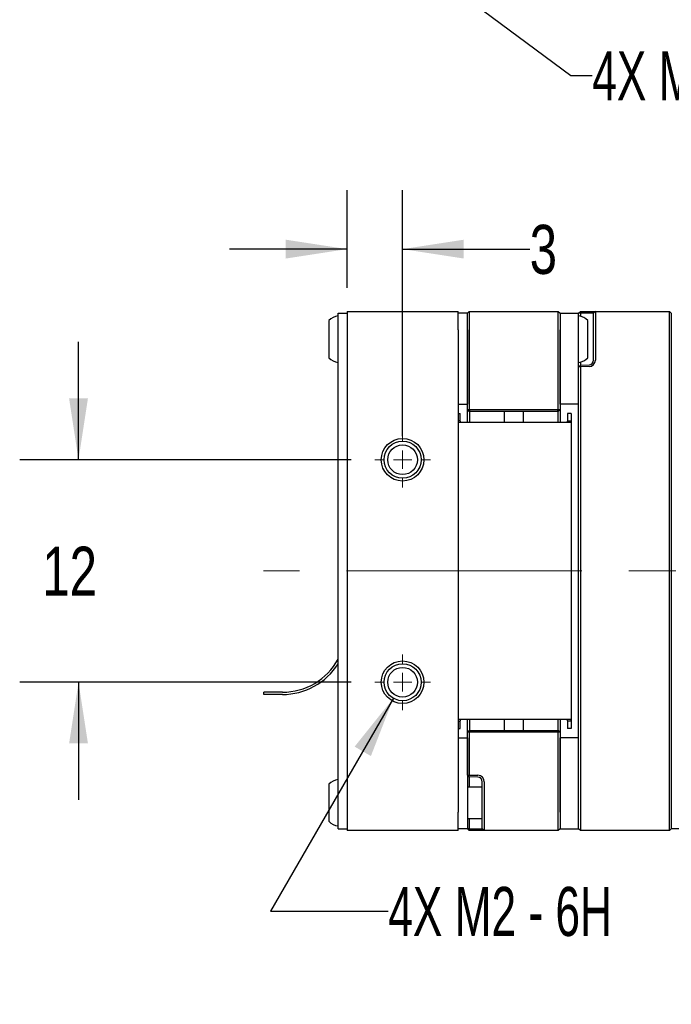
# Paper-space layout 'IX body' of a CAD drawing. Header units: millimetres. Extents: x 5 to 274, y 4 to 211.
# Tile 7 of 21: x 97 to 133, y 89 to 142. Entities that reach past the tile are written whole.
import ezdxf

# ---------------------------------------------------------------- set-up
doc = ezdxf.new("R2010")
doc.units = ezdxf.units.MM
doc.linetypes.add('CENTERX2', pattern=[20.32, 12.7, -2.54, 2.54, -2.54])
doc.layers.add('DIMENSIONS', color=8, linetype='Continuous')
doc.styles.add('SLDTEXTSTYLE0', font='TXT', dxfattribs={"width": 0.75})
doc.styles.add('SLDTEXTSTYLE3', font='TXT', dxfattribs={"width": 0.675})
doc.dimstyles.new('SLDDIMSTYLE8', dxfattribs={"dimtxt": 2.645833, "dimasz": 3.302, "dimexe": 0, "dimexo": 0.0625, "dimgap": 0.661458, "dimtad": 0, "dimtih": 1, "dimtoh": 1, "dimdec": 0, "dimrnd": 1e-09, "dimzin": 12, "dimdsep": 46, "dimtxsty": 'SLDTEXTSTYLE0', "dimsah": 1, "dimcen": 0.09, "dimadec": 0, "dimazin": 3, "dimtfac": 1, "dimtdec": 0, "dimtmove": 0, "dimatfit": 0, "dimfxl": 0, "dimfrac": 2, "dimtolj": 1, "dimtzin": 12, "dimarcsym": 0})
doc.dimstyles.new('SLDDIMSTYLE9', dxfattribs={"dimtxt": 2.645833, "dimasz": 3.302, "dimexe": 0, "dimexo": 0.0625, "dimgap": 0.661458, "dimtad": 0, "dimtih": 1, "dimtoh": 1, "dimdec": 6, "dimrnd": 1e-09, "dimzin": 12, "dimdsep": 46, "dimtxsty": 'SLDTEXTSTYLE0', "dimsah": 1, "dimcen": 0, "dimadec": 0, "dimazin": 3, "dimtfac": 1, "dimtofl": 0, "dimtmove": 0, "dimatfit": 3, "dimfxl": 0, "dimfrac": 2, "dimtolj": 1, "dimtzin": 12, "dimarcsym": 0})

# ---------------------------------------------------------------- blocks, each defined once
blk = doc.blocks.new('_D_40')
at = {"layer": 'DIMENSIONS'}
for p, q in [((115.049, 127.742), (115.049, 133.003)), ((118.049, 119.742), (118.049, 133.003)), ((115.049, 129.828), (108.699, 129.828)), ((118.049, 129.828), (124.907, 129.828))]:
    blk.add_line(p, q, dxfattribs=at)
for points in [[(115.049, 129.828), (111.747, 130.336), (111.747, 129.32)], [(118.049, 129.828), (121.351, 129.32), (121.351, 130.336)]]:
    blk.add_solid(points, dxfattribs=at)
at = {"layer": 'DIMENSIONS', "insert": (124.907, 131.136), "char_height": 2.646, "attachment_point": 1, "style": 'SLDTEXTSTYLE0'}
blk.add_mtext('3', dxfattribs=at)
blk = doc.blocks.new('_D_41')
at = {"layer": 'DIMENSIONS'}
for p, q in [((100.56, 118.472), (100.56, 124.822)), ((115.279, 118.472), (97.385, 118.472)), ((115.279, 106.472), (97.385, 106.472)), ((100.56, 106.472), (100.56, 100.122))]:
    blk.add_line(p, q, dxfattribs=at)
for points in [[(100.56, 118.472), (101.068, 121.774), (100.052, 121.774)], [(100.56, 106.472), (100.052, 103.17), (101.068, 103.17)]]:
    blk.add_solid(points, dxfattribs=at)
at = {"layer": 'DIMENSIONS', "insert": (98.605, 113.781), "char_height": 2.6458, "attachment_point": 1, "style": 'SLDTEXTSTYLE0'}
blk.add_mtext('12', dxfattribs=at)
blk = doc.blocks.new('SW_SYMBOL_HOLE_DEPTH')
at = {"layer": 'DIMENSIONS', "color": 0}
for p, q in [((0, 875), (800, 875)), ((400, 875), (400, 75)), ((100, 555), (400, 75)), ((700, 555), (400, 75))]:
    blk.add_line(p, q, dxfattribs=at)
blk = doc.blocks.new('_D_42')
at = {"layer": 'DIMENSIONS'}
for p, q in [((117.549, 105.606), (110.921, 94.125)), ((110.921, 94.125), (117.271, 94.125))]:
    blk.add_line(p, q, dxfattribs=at)
blk.add_solid([(117.549, 105.606), (115.458, 103), (116.338, 102.492)], dxfattribs=at)
at = {"layer": 'DIMENSIONS', "xscale": 0.003379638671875, "yscale": 0.003379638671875, "zscale": 0.003379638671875}
blk.add_blockref('SW_SYMBOL_HOLE_DEPTH', (136.007, 92.39), dxfattribs=at)
at = {"layer": 'DIMENSIONS', "attachment_point": 1}
for s, insert, char_height, style in [('4X M2 - 6H', (117.271, 95.434), 2.6458, 'SLDTEXTSTYLE3'), ('3', (140.783, 95.434), 2.646, 'SLDTEXTSTYLE0'), ('MIN', (143.713, 95.434), 2.6458, 'SLDTEXTSTYLE0')]:
    blk.add_mtext(s, dxfattribs=dict(at, insert=insert, char_height=char_height, style=style))
blk = doc.blocks.new('SW_CENTERMARKSYMBOL_30')
at = {"color": 0, "linetype": 'Continuous', "lineweight": 18}
for p, q in [((0, 1), (0, 1.5)), ((-1, 0), (-1.5, 0)), ((0, 0), (-0.5, 0)), ((0, 0), (0, 0.5)), ((0, 0), (0, -0.5)), ((0, 0), (0.5, 0)), ((1, 0), (1.5, 0)), ((0, -1), (0, -1.5))]:
    blk.add_line(p, q, dxfattribs=at)
blk = doc.blocks.new('SW_CENTERMARKSYMBOL_31')
at = {"color": 0, "linetype": 'Continuous', "lineweight": 18}
for p, q in [((0, 1), (0, 1.5)), ((-1, 0), (-1.5, 0)), ((0, 0), (-0.5, 0)), ((0, 0), (0, 0.5)), ((0, 0), (0, -0.5)), ((0, 0), (0.5, 0)), ((1, 0), (1.5, 0)), ((0, -1), (0, -1.5))]:
    blk.add_line(p, q, dxfattribs=at)
blk = doc.blocks.new('_D_48')
at = {"layer": 'DIMENSIONS'}
for p, q in [((119.254, 145.023), (127.125, 139.192)), ((127.125, 139.192), (128.281, 139.192))]:
    blk.add_line(p, q, dxfattribs=at)
blk.add_solid([(119.254, 145.023), (121.605, 142.65), (122.21, 143.466)], dxfattribs=at)
at = {"layer": 'DIMENSIONS', "xscale": 0.003379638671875, "yscale": 0.003379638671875, "zscale": 0.003379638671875}
blk.add_blockref('SW_SYMBOL_HOLE_DEPTH', (147.018, 137.457), dxfattribs=at)
at = {"layer": 'DIMENSIONS', "attachment_point": 1}
for s, insert, char_height, style in [('4X M3 - 6H', (128.281, 140.501), 2.6458, 'SLDTEXTSTYLE3'), ('3', (151.794, 140.501), 2.646, 'SLDTEXTSTYLE0'), ('MIN', (154.724, 140.501), 2.6458, 'SLDTEXTSTYLE0')]:
    blk.add_mtext(s, dxfattribs=dict(at, insert=insert, char_height=char_height, style=style))

psp = doc.layouts.new('IX body')

# ---------------------------------------------------------------- linework, layer by layer
at = {"color": 7, "linetype": 'Continuous', "lineweight": 25}
for p, q in [((114.5701738, 125.3718718), (114.5701738, 126.3718718)), ((114.5701738, 126.3718718), (115.0491738, 126.3718718)), ((115.0491738, 126.4718718), (115.0491738, 125.4718718)), ((115.0491738, 126.4718718), (117.3617875, 126.4718718)), ((118.7365602, 126.4718718), (121.0491738, 126.4718718)), ((121.0491738, 125.4718718), (121.0491738, 126.4718718)), ((121.5491738, 126.3718718), (121.0491738, 126.3718718)), ((121.5491738, 126.3718718), (121.6491738, 126.4718718)), ((121.5491738, 125.4718718), (121.5491738, 126.3718718)), ((121.6491738, 126.4718718), (121.6491738, 125.4718718)), ((121.6491738, 126.4718718), (126.4491738, 126.4718718)), ((126.4491738, 125.4718718), (126.4491738, 126.4718718)), ((126.4491738, 126.4718718), (126.5491738, 126.3718718)), ((126.5491738, 126.3718718), (126.5491738, 125.4718718)), ((126.5491738, 126.3718718), (127.5491738, 126.3718718)), ((127.5491738, 126.3718718), (127.6491738, 126.4718718)), ((127.6491129, 126.3718718), (127.5491738, 126.3718718)), ((127.5491738, 125.4718718), (127.5491738, 126.3718718)), ((127.6491129, 126.3718718), (127.6491738, 126.4718718)), ((127.6491129, 126.3718718), (127.6491129, 126.2068513)), ((128.1078987, 126.3718718), (127.6491129, 126.3718718)), ((127.6491738, 126.4718718), (128.1113886, 126.4718718)), ((128.3491738, 126.3718718), (128.1078987, 126.3718718)), ((128.1113886, 126.4718718), (128.4491738, 126.4718718)), ((128.4491738, 126.4718718), (128.3491738, 126.3718718)), ((128.3491738, 125.4718718), (128.3491738, 126.3718718)), ((128.4491738, 126.4718718), (128.4491738, 125.4718718)), ((128.4491738, 126.4718718), (132.4491738, 126.4718718)), ((132.4491738, 125.4718718), (132.4491738, 126.4718718)), ((132.4491738, 126.4718718), (132.5491738, 126.3718718)), ((132.5491738, 126.3718718), (132.5491738, 125.4718718)), ((114.0701738, 125.9718718), (114.0701738, 125.3076445)), ((128.0491738, 123.9718718), (128.0491738, 125.9718718)), ((114.0701738, 125.3076445), (114.0701738, 123.9718718)), ((114.5701738, 99.5718718), (114.5701738, 125.3718718)), ((115.0491738, 125.4718718), (115.0491738, 99.4718718)), ((121.0491738, 125.4718718), (121.0491738, 99.4718718)), ((121.5491738, 121.1718718), (121.5491738, 125.4718718)), ((121.5491738, 125.4718718), (121.5491738, 121.4718718)), ((121.6491738, 125.4718718), (121.6491738, 121.1718718)), ((126.4491738, 121.1718718), (126.4491738, 125.4718718)), ((126.5491738, 125.4718718), (126.5491738, 121.1718718)), ((126.5491738, 121.4718718), (126.5491738, 125.4718718)), ((127.5491738, 121.4718718), (127.5491738, 125.4718718)), ((128.3491738, 123.8412306), (128.3491738, 125.4718718)), ((128.4491738, 125.4718718), (128.4491738, 123.8412306)), ((132.4491738, 99.4718718), (132.4491738, 125.4718718)), ((132.5491738, 125.4718718), (132.5491738, 99.4718718)), ((127.6491129, 123.7368923), (127.6491129, 123.5753618)), ((127.6491129, 123.5753618), (127.5491738, 123.4681902)), ((127.6491738, 123.4753029), (127.5491738, 123.4681902)), ((127.5491738, 99.4718718), (127.5491738, 123.4681902)), ((127.6491129, 123.5753618), (128.1078987, 123.5913829)), ((127.6491738, 123.4753029), (127.6491129, 123.5753618)), ((128.1113886, 123.4914438), (127.6491738, 123.4753029)), ((127.6491738, 123.4753029), (127.6491738, 99.4718718)), ((121.0491738, 121.4718718), (121.5491738, 121.4718718)), ((121.6491738, 121.0718718), (121.5491738, 121.1718718)), ((121.5491738, 121.1718718), (121.6491738, 121.1718718)), ((121.5491738, 120.9718718), (121.5491738, 121.1718718)), ((121.6905952, 121.0718718), (121.6491738, 121.1718718)), ((121.6491738, 121.1718718), (126.4491738, 121.1718718)), ((121.6905952, 121.0718718), (121.6491738, 121.0718718)), ((121.6500542, 121.0718718), (121.6500542, 120.4718718)), ((126.4077525, 121.0718718), (121.6905952, 121.0718718)), ((123.5491738, 120.4718718), (123.5491738, 121.0718718)), ((124.5491738, 121.0718718), (124.5491738, 120.4718718)), ((126.4077525, 121.0718718), (126.4491738, 121.1718718)), ((126.4491738, 121.0718718), (126.4077525, 121.0718718)), ((126.4482935, 120.4718718), (126.4482935, 121.0718718)), ((126.4491738, 121.1718718), (126.5491738, 121.1718718)), ((126.4491738, 121.0718718), (126.5491738, 121.1718718)), ((127.5491738, 121.4718718), (126.5491738, 121.4718718)), ((126.5491738, 121.1718718), (126.5491738, 120.9718718)), ((121.0491738, 120.9718718), (121.1491738, 120.9718718)), ((121.1491738, 120.574045), (121.0491738, 120.574045)), ((121.1491738, 120.574045), (121.1491738, 120.9718718)), ((121.1868415, 120.4718718), (121.1491738, 120.574045)), ((121.5491738, 120.4718718), (121.5491738, 120.9718718)), ((126.5491738, 120.9718718), (126.5491738, 120.4718718)), ((126.9491738, 120.574045), (126.9115062, 120.4718718)), ((127.1491738, 120.9718718), (126.9491738, 120.9718718)), ((126.9491738, 120.9718718), (126.9491738, 120.574045)), ((126.9491738, 120.574045), (127.1491738, 120.574045)), ((127.1491738, 120.574045), (127.1039726, 120.4718718)), ((127.1491738, 120.9718718), (127.1491738, 120.574045)), ((127.1491738, 120.574045), (127.1491738, 104.3696986)), ((122.1491738, 120.4718718), (121.0491738, 120.4718718)), ((125.9491738, 120.4718718), (122.1491738, 120.4718718)), ((127.1039726, 120.4718718), (125.9491738, 120.4718718)), ((111.5596738, 105.9333718), (110.5596738, 105.9333718)), ((110.5596738, 105.8103718), (110.5596738, 105.9333718)), ((111.5596738, 105.8103718), (110.5596738, 105.8103718)), ((121.0491738, 104.4718718), (122.1491738, 104.4718718)), ((121.0491738, 104.3696986), (121.1491738, 104.3696986)), ((121.1491738, 104.3696986), (121.1868415, 104.4718718)), ((121.1491738, 103.9718718), (121.1491738, 104.3696986)), ((121.5491738, 103.9718718), (121.5491738, 104.4718718)), ((121.6500542, 104.4718718), (121.6500542, 103.8718718)), ((122.1491738, 104.4718718), (125.9491738, 104.4718718)), ((123.5491738, 103.8718718), (123.5491738, 104.4718718)), ((124.5491738, 104.4718718), (124.5491738, 103.8718718)), ((125.9491738, 104.4718718), (127.1039726, 104.4718718)), ((126.4482935, 103.8718718), (126.4482935, 104.4718718)), ((126.5491738, 104.4718718), (126.5491738, 103.9718718)), ((126.9115062, 104.4718718), (126.9491738, 104.3696986)), ((127.1491738, 104.3696986), (126.9491738, 104.3696986)), ((126.9491738, 104.3696986), (126.9491738, 103.9718718)), ((127.1039726, 104.4718718), (127.1491738, 104.3696986)), ((127.1491738, 104.3696986), (127.1491738, 103.9718718)), ((121.0491738, 103.9718718), (121.1491738, 103.9718718)), ((121.5491738, 103.7718718), (121.5491738, 103.9718718)), ((121.5491738, 103.7718718), (121.6491738, 103.8718718)), ((121.5491738, 101.4755534), (121.5491738, 103.7718718)), ((121.6491738, 103.7718718), (121.5491738, 103.7718718)), ((121.6491738, 103.7718718), (121.6905952, 103.8718718)), ((121.6491738, 103.8718718), (121.6905952, 103.8718718)), ((121.6491738, 103.7718718), (121.6491738, 101.4684407)), ((126.4491738, 103.7718718), (121.6491738, 103.7718718)), ((121.6905952, 103.8718718), (126.4077525, 103.8718718)), ((126.4491738, 103.7718718), (126.4077525, 103.8718718)), ((126.4077525, 103.8718718), (126.4491738, 103.8718718)), ((126.5491738, 103.7718718), (126.4491738, 103.8718718)), ((126.4491738, 99.4718718), (126.4491738, 103.7718718)), ((126.5491738, 103.7718718), (126.4491738, 103.7718718)), ((126.5491738, 103.9718718), (126.5491738, 103.7718718)), ((126.5491738, 103.7718718), (126.5491738, 99.4718718)), ((127.1491738, 103.9718718), (126.9491738, 103.9718718)), ((121.0491738, 103.4718718), (121.5491738, 103.4718718)), ((121.5491738, 103.4718718), (121.5491738, 99.4718718)), ((127.5491738, 103.4718718), (126.5491738, 103.4718718)), ((126.5491738, 99.4718718), (126.5491738, 103.4718718)), ((127.5491738, 99.4718718), (127.5491738, 103.4718718)), ((121.5491738, 101.4755534), (121.6491738, 101.4684407)), ((121.6491129, 101.3683819), (121.5491738, 101.4755534)), ((121.6491129, 101.3683819), (121.6491738, 101.4684407)), ((121.6491738, 101.4684407), (122.1113886, 101.4522998)), ((114.0701738, 100.9718718), (114.0701738, 100.8911622)), ((114.0701738, 100.8911622), (114.0701738, 98.9718718)), ((122.1078987, 101.3523607), (121.6491129, 101.3683819)), ((121.6491129, 101.3683819), (121.6491129, 100.8218718)), ((122.3491738, 99.4718718), (122.3491738, 101.102513)), ((122.4491738, 101.102513), (122.4491738, 99.4718718)), ((122.3491738, 100.8218718), (121.5491738, 100.8218718)), ((114.5701738, 98.5718718), (114.5701738, 99.5718718)), ((115.0491738, 99.4718718), (115.0491738, 98.4718718)), ((121.0491738, 98.4718718), (121.0491738, 99.4718718)), ((121.5491738, 99.4718718), (121.5491738, 98.5718718)), ((122.3491738, 98.5718718), (122.3491738, 99.4718718)), ((122.4491738, 99.4718718), (122.4491738, 98.4718718)), ((126.4491738, 98.4718718), (126.4491738, 99.4718718)), ((126.5491738, 99.4718718), (126.5491738, 98.5718718)), ((127.5491738, 98.5718718), (127.5491738, 99.4718718)), ((127.6491738, 99.4718718), (127.6491738, 98.4718718)), ((132.4491738, 98.4718718), (132.4491738, 99.4718718)), ((132.5491738, 99.4718718), (132.5491738, 98.5718718)), ((121.5491738, 99.1218718), (122.3491738, 99.1218718)), ((121.6491129, 99.1218718), (121.6491129, 98.5718718)), ((114.5701738, 98.5718718), (115.0491738, 98.5718718)), ((117.3617875, 98.4718718), (115.0491738, 98.4718718)), ((121.0491738, 98.4718718), (118.7365602, 98.4718718)), ((121.5491738, 98.5718718), (121.0491738, 98.5718718)), ((121.6491129, 98.5718718), (121.5491738, 98.5718718)), ((121.6491738, 98.4718718), (121.5491738, 98.5718718)), ((121.6491129, 98.5718718), (122.1078987, 98.5718718)), ((121.6491738, 98.4718718), (121.6491129, 98.5718718)), ((122.1113886, 98.4718718), (121.6491738, 98.4718718)), ((122.1078987, 98.5718718), (122.3491738, 98.5718718)), ((122.4491738, 98.4718718), (122.1113886, 98.4718718)), ((122.4491738, 98.4718718), (122.3491738, 98.5718718)), ((126.4491738, 98.4718718), (122.4491738, 98.4718718)), ((126.5491738, 98.5718718), (126.4491738, 98.4718718)), ((126.5491738, 98.5718718), (127.5491738, 98.5718718)), ((127.6491738, 98.4718718), (127.5491738, 98.5718718)), ((132.4491738, 98.4718718), (127.6491738, 98.4718718)), ((132.5491738, 98.5718718), (132.4491738, 98.4718718)), ((133.5491738, 98.5718718), (132.5491738, 98.5718718))]:
    psp.add_line(p, q, dxfattribs=at)
at = {"color": 7, "linetype": 'CENTERX2', "lineweight": 18}
psp.add_line((148.0413837, 112.4718718), (110.542867, 112.4718718), dxfattribs=at)
at = {"color": 7, "linetype": 'Continuous', "lineweight": 25}
for centre, radius in [((118.0491738, 118.4718718), 1.15), ((118.0491738, 118.4718718), 1), ((118.0491738, 118.4718718), 0.8), ((118.0491738, 106.4718718), 1.15), ((118.0491738, 106.4718718), 1), ((118.0491738, 106.4718718), 0.8)]:
    psp.add_circle(centre, radius, dxfattribs=at)
for centre, radius, start, end in [((114.6314213, 125.4743768), 0.75, 94.68417983, 138.44592252), ((127.4879263, 125.4743768), 0.75, 41.55407748, 85.31582017), ((114.6314213, 124.4693668), 0.75, 221.55407748, 265.31582017), ((127.4879263, 124.4693668), 0.75, 274.68417983, 318.44592252), ((128.0991738, 123.8412306), 0.25, 272, 0), ((128.0991738, 123.8412306), 0.35, 272, 0), ((111.5596738, 109.3718718), 3.4385, 270, 331.10742154), ((111.5596738, 109.3718718), 3.5615, 270, 327.70301021), ((122.0991738, 101.102513), 0.35, 0, 88), ((114.6314213, 100.4743768), 0.75, 94.68417983, 138.44592252), ((122.0991738, 101.102513), 0.25, 0, 88), ((114.6314213, 99.4693668), 0.75, 221.55407748, 265.31582017)]:
    psp.add_arc(centre, radius, start, end, dxfattribs=at)
for points in [[(117.3617875, 126.4718718), (117.431853, 126.4710639), (117.5736062, 126.4694293), (117.8905075, 126.461265), (118.2144137, 126.4614306), (118.5278089, 126.4694738), (118.666524, 126.4710673), (118.7365602, 126.4718718)], [(118.7365602, 98.4718718), (118.6664946, 98.4726798), (118.5247414, 98.4743143), (118.2078401, 98.4824786), (117.8839339, 98.4823131), (117.5705388, 98.4742698), (117.4318237, 98.4726764), (117.3617875, 98.4718718)]]:
    psp.add_open_spline(points, degree=3, knots=[0, 0, 0, 0, 0.1599938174, 0.3236914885, 0.6832266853, 0.8400636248, 1, 1, 1, 1], dxfattribs=at)

# ---------------------------------------------------------------- block references
at = {"color": 7, "linetype": 'Continuous', "lineweight": 0}
for name, p in [('SW_CENTERMARKSYMBOL_31', (118.0491738, 118.4718718)), ('SW_CENTERMARKSYMBOL_30', (118.0491738, 106.4718718))]:
    psp.add_blockref(name, p, dxfattribs=at)

# ---------------------------------------------------------------- dimensions: what is measured, and where the dimension line sits
at = {"layer": 'DIMENSIONS'}
for p1, p2, text, picture, middle in [((116.8439237, 146.8093464), (119.2544239, 145.0234324), '4X M3 - 6H {\\fGDT;x} 3\\P', '_D_48', (144.82087, 139.1920528)), ((118.5491738, 107.3378972), (117.5491738, 105.6058464), '4X M2 - 6H {\\fGDT;x} 3\\P', '_D_42', (133.8100583, 94.1249233))]:
    dim = psp.add_diameter_dim_2p(p1=p1, p2=p2, text=text, dimstyle='SLDDIMSTYLE9', override={"dimpost": '<>'}, dxfattribs=at)
    dim.commit()
    dim.dimension.update_dxf_attribs({"geometry": picture, "text_midpoint": middle, "dimtype": 163})
dim = psp.add_linear_dim(base=(118.0491738, 129.827794), p1=(115.0491738, 126.4718718), p2=(118.0491738, 118.4718718), dimstyle='SLDDIMSTYLE8', dxfattribs=at)
dim.commit()
dim.dimension.update_dxf_attribs({"geometry": '_D_40', "text_midpoint": (125.8847796, 129.827794), "dimtype": 160})
dim = psp.add_linear_dim(base=(100.5596738, 106.4718718), p1=(116.5491738, 118.4718718), p2=(116.5491738, 106.4718718), angle=90, dimstyle='SLDDIMSTYLE8', dxfattribs=at)
dim.commit()
dim.dimension.update_dxf_attribs({"geometry": '_D_41', "text_midpoint": (100.5596738, 112.4718718), "dimtype": 160})

doc.saveas('drawing.dxf')
